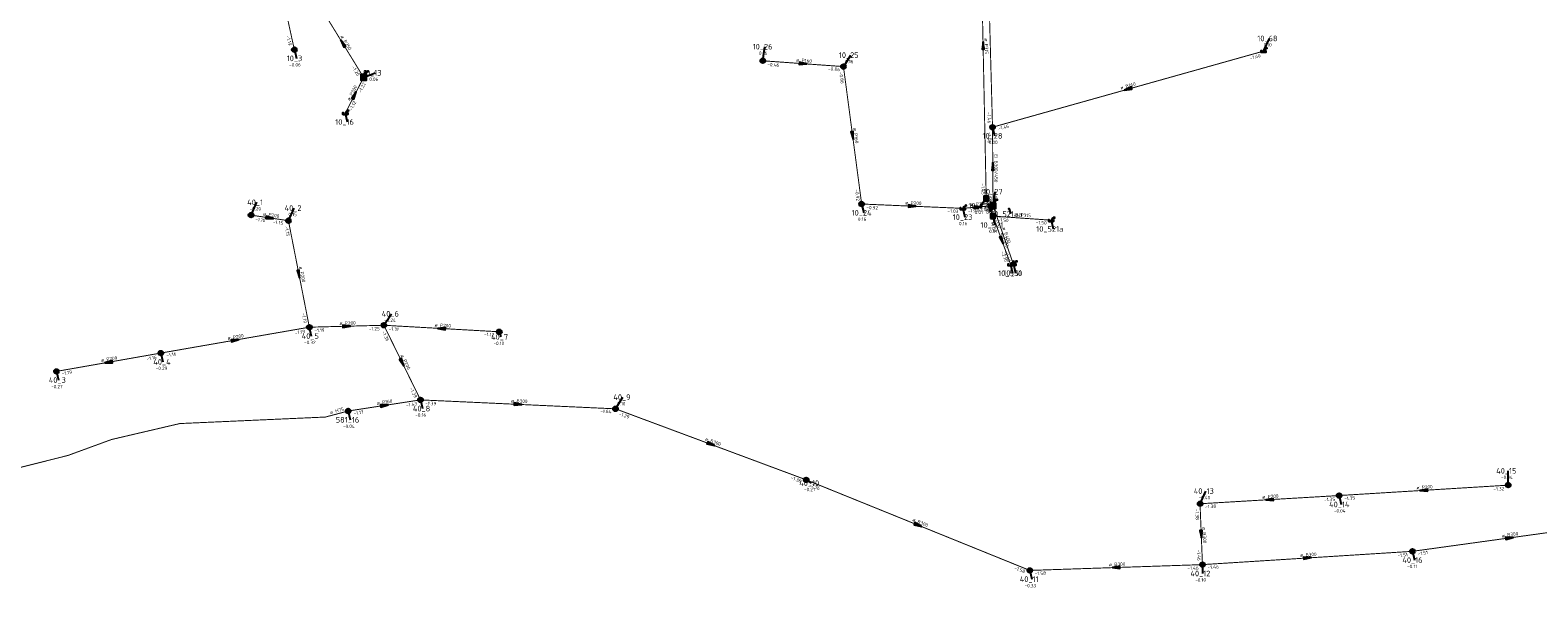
# Model space of a CAD drawing. Header units: metres. Extents: x 249000 to 255300, y 590580 to 596000.
# Tile 14 of 61: x 251417 to 251816, y 593467 to 593621. Entities that reach past the tile are written whole.
import ezdxf
from ezdxf.enums import TextEntityAlignment as Align
from ezdxf.lldxf.tags import DXFTag

# ---------------------------------------------------------------- set-up
doc = ezdxf.new("R2010")
doc.units = ezdxf.units.M
doc.header["$MEASUREMENT"] = 0
doc.linetypes.add('RI-GWA', pattern=[18.45, 6, -1.8, 1.75, -1.8, 1.75, -1.8, 1.75, -1.8])
doc.linetypes.add('RI-HWA', pattern=[7.4, 5, -2.4])
doc.layers.get('0').update_dxf_attribs({"linetype": 'CONTINUOUS'})
for name, color, linetype, lineweight in [('B-WE-RI-DRUK-G', 210, 'RI-PERS', 18), ('B-WE-RI-GWA_TRANSPORTLEIDING-G', 30, 'RI-GWA', 18), ('B-WE-RI-HWA_TRANSPORTLEIDING-G', 150, 'RI-HWA', 18)]:
    doc.layers.add(name, color=color, linetype=linetype, lineweight=lineweight)
for name, color, linetype in [('RIO-AFMETINGEN', 8, 'CONTINUOUS'), ('RIO-AFSCHOT', 7, 'CONTINUOUS'), ('RIO-BOK', 8, 'CONTINUOUS'), ('RIO-KNOOP', 7, 'CONTINUOUS'), ('RIO-KNOOPNAAM', 170, 'CONTINUOUS'), ('RIO-LEADER', 253, 'CONTINUOUS'), ('RIO-MAAIVELD', 104, 'CONTINUOUS')]:
    doc.layers.add(name, color=color, linetype=linetype)
doc.styles.add('RIO-TXT', font='isocp.shx')
tags = doc.linetypes.add('RI-PERS', pattern='A,7,-2,["P",Standard,S=1.8,R=0,X=-0.5,Y=-0.9],-2,7,-2,[102,NLCS.SHX,S=1,R=180,X=0,Y=0],-2', length=22).pattern_tags.tags
tags[6] = DXFTag(74, 10)

# ---------------------------------------------------------------- blocks, each defined once
blk = doc.blocks.new('K_OVL')
for points in [[(0.6, 0.6), (-0.6, 0.6), (-0.6, -0.6), (0.6, -0.6)], [(1, 1.25), (0.474823, 0.983111), (0.413034, 1.369554)]]:
    blk.add_lwpolyline(points, close=True)
blk.add_arc((0.81571, 0.439293), 0.83139, 77.193131, 168.854604)
blk.add_solid([(-0.6, 0.6), (0.6, 0.6), (-0.6, -0.6), (0.6, -0.6)])
at = {"style": 'RIO-TXT', "flags": 1}
blk.add_attdef('RIOLERINGSGEBIED', text='', height=1, dxfattribs=at).set_placement((0, 0), align=Align.CENTER)
blk.add_attdef('KNOOPNAAM', text='', height=1, dxfattribs=at).set_placement((0, 0), align=Align.TOP_CENTER)
blk = doc.blocks.new('K_UTB')
blk.add_lwpolyline([(0.5, 0.15), (0.5, -0.3), (-0.5, -0.3), (-0.5, 0.15), (-0.45, 0.15), (-0.45, -0.25), (0, -0.25), (0.45, -0.25), (0.45, 0.15)], close=True)
blk.add_lwpolyline([(0.85, 0.6), (0.55, 0.65), (0.614828, 0.459583), (0.850842, 0.598937)])
blk.add_arc((0.85, -0.25), 0.85, 90, 180)
at = {"style": 'RIO-TXT', "flags": 1}
blk.add_attdef('RIOLERINGSGEBIED', text='', height=1, dxfattribs=at).set_placement((0, 0), align=Align.CENTER)
blk.add_attdef('KNOOPNAAM', text='', height=1, dxfattribs=at).set_placement((0, 0), align=Align.TOP_CENTER)
blk = doc.blocks.new('K_IPR')
blk.add_lwpolyline([(-0.5, -0.5), (0.5, -0.5), (0.5, 0.5), (-0.5, 0.5)], close=True)
blk.add_solid([(-0.5, 0.5), (0.5, 0.5), (-0.5, -0.5), (0.5, -0.5)])
at = {"style": 'RIO-TXT', "flags": 1}
blk.add_attdef('RIOLERINGSGEBIED', text='', height=1, dxfattribs=at).set_placement((0, 0), align=Align.CENTER)
blk.add_attdef('KNOOPNAAM', text='', height=1, dxfattribs=at).set_placement((0, 0), align=Align.TOP_CENTER)
blk = doc.blocks.new('K_IPG')
blk.add_circle((0, 0), 0.5)
for points in [[(0, 0), (-0.5, 0), (-0.433013, 0.25)], [(0, 0), (-0.433013, -0.25), (-0.5, 0)], [(0, 0), (-0.433013, 0.25), (-0.25, 0.433013)], [(0, 0), (-0.25, -0.433013), (-0.433013, -0.25)], [(0, 0), (-0.25, 0.433013), (0, 0.5)], [(0, 0), (0, -0.5), (-0.25, -0.433013)], [(0, 0), (0, 0.5), (0.25, 0.433013)], [(0, 0), (0.25, 0.433013), (0.433013, 0.25)], [(0, 0), (0.433013, 0.25), (0.5, 0)], [(0, 0), (0.5, 0), (0.433013, -0.25)], [(0, 0), (0.433013, -0.25), (0.25, -0.433013)], [(0, 0), (0.25, -0.433013), (0, -0.5)]]:
    blk.add_solid(points)
at = {"style": 'RIO-TXT', "flags": 1}
blk.add_attdef('RIOLERINGSGEBIED', text='', height=1, dxfattribs=at).set_placement((0, 0), align=Align.CENTER)
blk.add_attdef('KNOOPNAAM', text='', height=1, dxfattribs=at).set_placement((0, 0), align=Align.TOP_CENTER)
blk = doc.blocks.new('K_FIC')
blk.add_circle((0, 0), 0.0625)
at = {"style": 'RIO-TXT', "flags": 1}
blk.add_attdef('RIOLERINGSGEBIED', text='', height=1, dxfattribs=at).set_placement((0, 0), align=Align.CENTER)
blk.add_attdef('KNOOPNAAM', text='', height=1, dxfattribs=at).set_placement((0, 0), align=Align.TOP_CENTER)
blk = doc.blocks.new('L_VHR')
blk.add_lwpolyline([(-0.5, 0), (0.5, 0), (-0.5, 0.15), (-0.5, -0.15), (0.5, 0)])

msp = doc.modelspace()

# ---------------------------------------------------------------- linework, layer by layer
at = {"layer": 'B-WE-RI-DRUK-G', "const_width": 0.25}
msp.add_lwpolyline([(251500.864, 593520.32), (251494.832, 593518.72), (251456.288, 593516.992), (251438.224, 593512.768), (251426.688, 593508.544), (251402.032, 593502.336), (251386.576, 593505.472), (251373.36, 593507.712), (251358.272, 593508.992), (251348.976, 593508.672), (251336.128, 593495.424), (251316.944, 593485.952), (251296.288, 593478.464), (251275.808, 593475.52), (251248.064, 593475.136), (251223.04, 593475.84), (251203.488, 593475.584), (251161.968, 593473.856), (251129.472, 593471.68), (251111.136, 593468.928), (251107.056, 593466.688), (251102.064, 593466.688)], dxfattribs=at)
at = {"layer": 'B-WE-RI-GWA_TRANSPORTLEIDING-G', "const_width": 0.25}
for points in [[(251671.408, 593595.52), (251669.696, 593658.624)], [(251481.776, 593638.144), (251486.608, 593616.064)], [(251493.888, 593626.752), (251504.944, 593608.704)], [(251631.952, 593611.584), (251610.576, 593613.12)], [(251671.408, 593595.52), (251743.152, 593615.68)], [(251636.768, 593575.168), (251631.952, 593611.584)], [(251504.944, 593608.704), (251500.096, 593599.232)], [(251671.552, 593574.72), (251671.408, 593595.52)], [(251663.536, 593574.016), (251636.768, 593575.168)], [(251663.536, 593574.016), (251671.552, 593574.72)], [(251671.552, 593574.72), (251676.928, 593559.232)], [(251475.136, 593572.224), (251485.04, 593570.752)], [(251485.04, 593570.752), (251490.576, 593542.528)], [(251451.296, 593535.68), (251490.576, 593542.528)], [(251490.576, 593542.528), (251510.304, 593543.04)], [(251510.304, 593543.04), (251520, 593523.264)], [(251510.304, 593543.04), (251540.864, 593541.312)], [(251423.632, 593530.816), (251451.296, 593535.68)], [(251520, 593523.264), (251500.864, 593520.32)], [(251520, 593523.264), (251571.616, 593520.896)], [(251571.616, 593520.896), (251622.096, 593502.08)], [(251622.096, 593502.08), (251681.28, 593478.08)], [(251726.336, 593495.744), (251763.152, 593497.92)], [(251763.152, 593497.92), (251807.92, 593500.672)], [(251726.976, 593479.616), (251726.336, 593495.744)], [(251782.544, 593483.136), (251833.872, 593490.24)], [(251726.976, 593479.616), (251782.544, 593483.136)], [(251681.28, 593478.08), (251726.976, 593479.616)]]:
    msp.add_lwpolyline(points, dxfattribs=at)
at = {"layer": 'B-WE-RI-HWA_TRANSPORTLEIDING-G', "const_width": 0.25}
for points in [[(251669.744, 593576.64), (251668.08, 593657.728)], [(251671.52, 593571.968), (251669.744, 593576.64)], [(251671.52, 593571.968), (251676.192, 593559.168)], [(251671.52, 593571.968), (251686.912, 593570.88)]]:
    msp.add_lwpolyline(points, dxfattribs=at)
at = {"layer": 'RIO-LEADER'}
for p, q in [((251610.58, 593613.13), (251611.1135, 593616.8584)), ((251743.15, 593615.68), (251744.6872, 593619.0432)), ((251486.61, 593616.09), (251487.1435, 593613.7616)), ((251631.95, 593611.56), (251633.9264, 593614.6158)), ((251504.94, 593608.7), (251507.9683, 593609.934)), ((251500.09, 593599.23), (251500.6235, 593596.9016)), ((251671.41, 593595.55), (251671.9435, 593593.2216)), ((251671.55, 593574.7), (251672.0835, 593578.4284)), ((251475.14, 593572.25), (251476.6772, 593575.6132)), ((251485.04, 593570.73), (251486.5772, 593574.0932)), ((251636.77, 593575.18), (251637.3035, 593572.8516)), ((251663.53, 593574.02), (251664.0635, 593571.6916)), ((251669.75, 593576.62), (251668.2136, 593574.6563)), ((251675.78, 593573.87), (251676.14, 593572.5265)), ((251671.52, 593571.94), (251672.0535, 593569.6116)), ((251686.91, 593570.88), (251687.4435, 593568.5516)), ((251676.2, 593559.14), (251676.7335, 593556.8116)), ((251676.92, 593559.21), (251677.4535, 593556.8816)), ((251510.31, 593543.03), (251512.2864, 593546.0858)), ((251490.57, 593542.51), (251491.1035, 593540.1816)), ((251540.87, 593541.29), (251541.23, 593539.9465)), ((251451.29, 593535.65), (251451.8235, 593533.3216)), ((251423.63, 593530.83), (251424.1635, 593528.5016)), ((251520, 593523.29), (251520.5335, 593520.9616)), ((251571.62, 593520.92), (251573.5964, 593523.9758)), ((251500.86, 593520.32), (251501.3935, 593517.9916)), ((251622.1, 593502.11), (251623.4336, 593501.2203)), ((251807.92, 593500.68), (251807.9195, 593504.455)), ((251726.33, 593495.73), (251727.8672, 593499.0932)), ((251763.15, 593497.89), (251763.6835, 593495.5616)), ((251782.55, 593483.15), (251783.0835, 593480.8216)), ((251681.28, 593478.08), (251681.8135, 593475.7516)), ((251726.98, 593479.64), (251726.9815, 593477.265))]:
    msp.add_line(p, q, dxfattribs=at)

# ---------------------------------------------------------------- block references
at = {"layer": 'RIO-AFSCHOT', "xscale": 2, "yscale": 2, "zscale": 2}
for p, rotation in [((251499.41, 593617.725), 121.5034999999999), ((251668.915, 593617.17), 91.1886), ((251621.265, 593612.345), 355.7986), ((251502.515, 593603.965), 62.87470000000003), ((251707.28, 593605.615), 195.6724000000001), ((251634.36, 593593.37), 277.5555), ((251671.48, 593585.125), 90.3938), ((251650.15, 593574.6), 357.5181), ((251667.54, 593574.36), 4.8459), ((251670.635, 593574.28), 110.7239), ((251480.09, 593571.49), 351.2721000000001), ((251673.86, 593565.54), 290.0907), ((251487.805, 593556.62), 281.0952), ((251500.44, 593542.77), 1.5088), ((251525.59, 593542.16), 176.7415999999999), ((251470.93, 593539.08), 9.9054), ((251437.46, 593533.24), 189.884), ((251515.155, 593533.16), 296.152), ((251510.43, 593521.805), 8.819500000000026), ((251545.81, 593522.105), 357.3715), ((251596.86, 593511.515), 339.5655), ((251744.74, 593496.81), 183.3569999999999), ((251785.535, 593499.285), 183.5656), ((251651.69, 593490.095), 337.9025999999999), ((251726.655, 593487.685), 272.3222), ((251808.21, 593486.685), 7.843099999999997), ((251754.765, 593481.395), 3.6138), ((251704.13, 593478.86), 181.9549)]:
    msp.add_blockref('L_VHR', p, dxfattribs=dict(at, rotation=rotation))
at = {"layer": 'RIO-KNOOP', "xscale": 1.25, "yscale": 1.25, "zscale": 1.25}
for name, p in [('K_IPG', (251486.608, 593616.064)), ('K_IPG', (251610.576, 593613.12)), ('K_UTB', (251743.152, 593615.68)), ('K_OVL', (251504.944, 593608.704)), ('K_IPG', (251631.952, 593611.584)), ('K_UTB', (251500.096, 593599.232)), ('K_IPG', (251671.408, 593595.52)), ('K_IPR', (251669.744, 593576.64)), ('K_IPG', (251636.768, 593575.168)), ('K_UTB', (251663.536, 593574.016)), ('K_OVL', (251671.552, 593574.72)), ('K_FIC', (251675.776, 593573.888)), ('K_IPG', (251475.136, 593572.224)), ('K_IPG', (251485.04, 593570.752)), ('K_IPR', (251671.52, 593571.968)), ('K_UTB', (251686.912, 593570.88)), ('K_UTB', (251676.192, 593559.168)), ('K_UTB', (251676.928, 593559.232)), ('K_IPG', (251490.576, 593542.528)), ('K_IPG', (251510.304, 593543.04)), ('K_IPG', (251540.864, 593541.312)), ('K_IPG', (251451.296, 593535.68)), ('K_IPG', (251423.632, 593530.816)), ('K_IPG', (251520, 593523.264)), ('K_IPG', (251571.616, 593520.896)), ('K_IPG', (251500.864, 593520.32)), ('K_IPG', (251622.096, 593502.08)), ('K_IPG', (251807.92, 593500.672)), ('K_IPG', (251763.152, 593497.92)), ('K_IPG', (251726.336, 593495.744)), ('K_IPG', (251782.544, 593483.136)), ('K_IPG', (251681.28, 593478.08)), ('K_IPG', (251726.976, 593479.616))]:
    msp.add_blockref(name, p, dxfattribs=at)

# ---------------------------------------------------------------- texts
at = {"layer": 'RIO-AFMETINGEN', "style": 'RIO-TXT'}
for s, rotation, p in [('ø P250', 301.5035, (251498.768, 593619.549)), ('ø P315', 271.1886, (251669.3005, 593619.0686)), ('ø P160', 355.7986, (251619.4093, 593612.888)), ('ø P300', 62.8747, (251501.2953, 593602.4656)), ('ø B160', 15.6724, (251705.3519, 593605.4894)), ('ø P160', 277.5555, (251634.5186, 593595.2982)), ('EI B300/450', 270.3937, (251671.8628, 593588.3681)), ('ø P200', 357.5181, (251648.2792, 593575.0888)), ('ø P200', 4.8459, (251665.6226, 593574.5989)), ('ø P315', 290.7239, (251670.3407, 593576.1899)), ('ø P200', 351.2721, (251478.2827, 593572.1742)), ('ø B400', 289.1273, (251673.9975, 593568.8734)), ('ø P315', 356.0603, (251677.3568, 593571.9426)), ('ø P315', 290.0907, (251673.5894, 593567.454)), ('ø P200', 281.0952, (251487.8417, 593558.5537)), ('ø P200', 1.5088, (251498.5398, 593543.1201)), ('ø P200', 356.7416, (251523.7258, 593542.6753)), ('ø P200', 9.9054, (251468.9992, 593539.1488)), ('ø P200', 9.884, (251435.529, 593533.3095)), ('ø P200', 296.152, (251514.6863, 593535.0356)), ('ø H75', 15.0363, (251496.1759, 593519.4767)), ('ø P160', 8.8195, (251508.5, 593521.9153)), ('ø B300', 357.3715, (251543.9406, 593522.6064)), ('ø B300', 339.5655, (251595.2337, 593512.5648)), ('ø P200', 3.357, (251742.8297, 593497.0986)), ('ø P200', 3.5656, (251783.6234, 593499.5666)), ('ø B300', 337.9026, (251650.096, 593491.1945)), ('ø B300', 272.3222, (251726.9823, 593489.59)), ('ø B300', 7.8431, (251806.2828, 593486.8233)), ('ø B300', 3.6138, (251752.8532, 593481.675)), ('ø B300', 1.9549, (251702.2272, 593479.1953))]:
    msp.add_text(s, height=0.9, rotation=rotation, dxfattribs=at).set_placement(p)
at = {"layer": 'RIO-BOK', "style": 'RIO-TXT'}
for s, rotation, p in [('-1.19', 282.3934, (251484.4939, 593619.7202)), ('-1.40', 15.6724, (251739.6491, 593613.3474)), ('-1.20', 301.5035, (251501.7508, 593611.4375)), ('-0.46', 355.7986, (251611.7819, 593611.739)), ('-0.86', 355.7986, (251627.8663, 593610.5676)), ('-0.86', 277.5555, (251630.8329, 593610.1)), ('-1.22', 62.8747, (251504.2699, 593604.549)), ('-1.12', 62.8747, (251501.8392, 593599.7954)), ('-1.46', 271.5711, (251670.0389, 593599.5139)), ('-1.46', 270.3937, (251670.1196, 593594.2407)), ('-1.46', 15.6724, (251673.0127, 593594.6495)), ('-0.92', 277.5555, (251634.9764, 593578.9776)), ('-1.45', 271.1886, (251668.4168, 593580.593)), ('-1.40', 270.3937, (251670.2338, 593578.6911)), ('-0.92', 357.5181, (251638.0131, 593573.8257)), ('-1.03', 357.5181, (251659.4786, 593572.9089)), ('-1.03', 4.8459, (251664.935, 593572.8345)), ('-1.40', 4.8459, (251667.6732, 593573.0666)), ('-1.45', 290.7239, (251668.8897, 593575.2216)), ('-1.61', 290.7239, (251668.9949, 593574.9439)), ('-2.40', 289.1273, (251670.7485, 593573.0456)), ('-1.10', 351.2721, (251476.2284, 593570.7685)), ('-1.15', 351.2721, (251480.8902, 593570.0558)), ('-1.15', 281.0952, (251484.0152, 593569.2038)), ('-1.50', 290.0907, (251670.7464, 593570.2723)), ('-1.50', 356.0603, (251672.7283, 593570.5545)), ('-1.50', 356.0603, (251682.8308, 593569.8651)), ('-2.10', 290.0907, (251673.6112, 593562.4526)), ('-2.40', 289.1273, (251674.389, 593562.5659)), ('-1.19', 281.0952, (251488.5404, 593546.1885)), ('-1.19', 9.9054, (251486.8526, 593540.5411)), ('-1.19', 1.5088, (251491.9036, 593541.2447)), ('-1.25', 1.5088, (251506.3446, 593541.6251)), ('-1.36', 296.152, (251509.7169, 593541.29)), ('-1.31', 356.7416, (251511.5347, 593541.659)), ('-1.12', 356.7416, (251536.8036, 593540.2363)), ('-1.16', 9.884, (251447.5715, 593533.6824)), ('-1.16', 9.9054, (251452.7941, 593534.593)), ('-1.19', 9.884, (251425.1337, 593529.7724)), ('-1.39', 296.152, (251517.0809, 593526.3124)), ('-1.43', 8.8195, (251516.2457, 593521.4017)), ('-1.39', 357.3715, (251521.2397, 593521.9325)), ('-1.17', 8.8195, (251502.3444, 593519.2356)), ('-1.64', 357.3715, (251567.5662, 593519.835)), ('-1.29', 339.5655, (251572.3851, 593519.2485)), ('-1.36', 339.5655, (251617.9088, 593502.3181)), ('-1.36', 337.9026, (251622.8163, 593500.417)), ('-1.35', 3.357, (251759.2325, 593496.3579)), ('-1.35', 3.5656, (251764.5281, 593496.6734)), ('-1.32', 3.5656, (251804.0075, 593499.1337)), ('-1.38', 272.3222, (251725.0844, 593494.378)), ('-1.38', 3.357, (251727.7037, 593494.5084)), ('-1.46', 272.3222, (251725.5273, 593483.5841)), ('-1.51', 3.6138, (251778.639, 593481.6004)), ('-1.51', 7.8431, (251784.015, 593482.0396)), ('-1.58', 337.9026, (251677.099, 593478.4156)), ('-1.58', 1.9549, (251682.6234, 593476.8251)), ('-1.46', 1.9549, (251723.0259, 593478.2043)), ('-1.46', 3.6138, (251728.3592, 593478.4245))]:
    msp.add_text(s, height=0.9, rotation=rotation, dxfattribs=at).set_placement(p)
at = {"layer": 'RIO-KNOOPNAAM', "style": 'RIO-TXT'}
for s, p in [('10_26', (251607.926, 593616.1084)), ('10_68', (251741.4997, 593618.2932)), ('10_3', (251484.5935, 593613.0116)), ('10_25', (251630.7389, 593613.8658)), ('10_13', (251504.7808, 593609.184)), ('10_16', (251497.436, 593596.1516)), ('10_28', (251668.756, 593592.4716)), ('10_27', (251668.896, 593577.6784)), ('40_1', (251474.1272, 593574.8632)), ('40_2', (251484.0272, 593573.3432)), ('10_24', (251634.116, 593572.1016)), ('10_22', (251665.0261, 593573.9063)), ('10_521aa', (251671.04, 593571.7765)), ('10_23', (251660.876, 593570.9416)), ('10_521', (251668.2285, 593568.8616)), ('10_521a', (251682.981, 593567.8016)), ('10_530', (251672.9085, 593556.0616)), ('10_51', (251674.266, 593556.1316)), ('40_6', (251509.7364, 593545.3358)), ('40_5', (251488.5535, 593539.4316)), ('40_7', (251538.68, 593539.1965)), ('40_4', (251449.2735, 593532.5716)), ('40_3', (251421.6135, 593527.7516)), ('40_8', (251517.9835, 593520.2116)), ('40_9', (251571.0464, 593523.2258)), ('581_16', (251497.5685, 593517.2416)), ('40_15', (251804.732, 593503.705)), ('40_10', (251620.2461, 593500.4703)), ('40_13', (251724.6797, 593498.3432)), ('40_14', (251760.496, 593494.8116)), ('40_16', (251779.896, 593480.0716)), ('40_12', (251723.794, 593476.515)), ('40_11', (251678.626, 593475.0016))]:
    msp.add_text(s, height=1.5, dxfattribs=at).set_placement(p)
at = {"layer": 'RIO-MAAIVELD', "style": 'RIO-TXT'}
for s, p in [('0.10', (251743.1572, 593616.8932)), ('0.16', (251609.5835, 593614.7084)), ('0.16', (251632.3964, 593612.4658)), ('-0.06', (251485.231, 593611.6116)), ('0.06', (251506.4383, 593607.784)), ('0.00', (251670.4135, 593591.0716)), ('0.10', (251670.5535, 593576.2784)), ('-0.20', (251474.7647, 593573.4632)), ('0.01', (251666.6836, 593572.5063)), ('0.15', (251485.0472, 593571.9432)), ('0.16', (251635.7735, 593570.7016)), ('0.16', (251662.5335, 593569.5416)), ('0.01', (251670.5235, 593567.4616)), ('-0.24', (251510.3739, 593543.9358)), ('-0.32', (251489.191, 593538.0316)), ('-0.10', (251539.3175, 593537.7965)), ('-0.29', (251449.911, 593531.1716)), ('-0.27', (251422.251, 593526.3516)), ('0.10', (251572.0664, 593521.8258)), ('-0.16', (251518.621, 593518.8116)), ('-0.04', (251499.481, 593515.8416)), ('-0.04', (251806.007, 593502.305)), ('-0.21', (251621.5211, 593499.0703)), ('-0.40', (251725.9547, 593496.9432)), ('-0.04', (251761.771, 593493.4116)), ('-0.11', (251781.171, 593478.6716)), ('-0.33', (251679.901, 593473.6016)), ('-0.10', (251725.069, 593475.115))]:
    msp.add_text(s, height=0.9, dxfattribs=at).set_placement(p)

doc.saveas('drawing.dxf')
